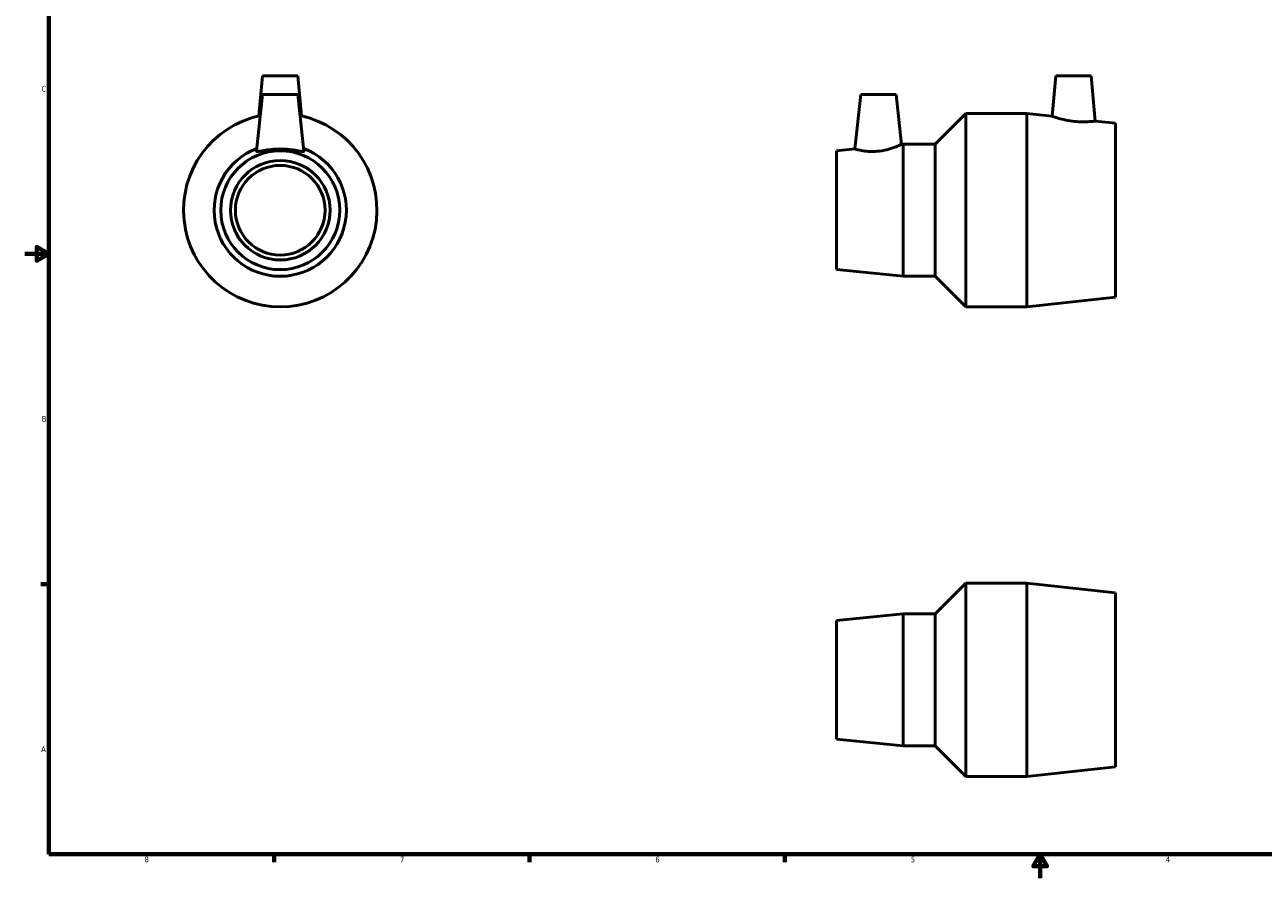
# Model space of a CAD drawing. Header units: inches. Extents: x 0.1 to 37.9, y 0.6 to 29.
# Tile 1 of 4: x 0.1 to 20.7, y 0.6 to 14.8. Entities that reach past the tile are written whole.
import ezdxf

# ---------------------------------------------------------------- set-up
doc = ezdxf.new("R2010")
doc.units = ezdxf.units.IN
doc.header["$MEASUREMENT"] = 0
doc.layers.add('Border (ANSI)', color=7, linetype='Continuous', lineweight=70)
doc.layers.add('Visible (ANSI)', color=7, linetype='Continuous', lineweight=50)
doc.styles.add('Note Text (ANSI)', font='tahoma.ttf')

# ---------------------------------------------------------------- blocks, each defined once
blk = doc.blocks.new('Borders Default Border')
at = {"layer": 'Border (ANSI)'}
for p, q in [((0.5, 5.5), (0.366, 5.5)), ((4.25, 1), (4.25, 0.866)), ((8.5, 1), (8.5, 0.866)), ((12.75, 1), (12.75, 0.866))]:
    blk.add_line(p, q, dxfattribs=at)
at = {"layer": 'Border (ANSI)', "flags": 128}
for points in [[(0.5, 1), (0.5, 21), (33.5, 21), (33.5, 1), (0.5, 1)], [(0.1, 11), (0.5, 11), (0.3, 11.115), (0.3, 10.885), (0.5, 11)], [(17, 0.6), (17, 1), (16.885, 0.8), (17.115, 0.8), (17, 1)]]:
    blk.add_lwpolyline(points, dxfattribs=at)
at = {"layer": 'Border (ANSI)', "color": 5, "true_color": 0x0000ff, "char_height": 0.0945, "attachment_point": 7, "style": 'Note Text (ANSI)'}
for s, insert in [('C', (0.378, 13.701)), ('B', (0.384, 8.203)), ('A', (0.373, 2.703)), ('8', (2.094, 0.863)), ('7', (6.346, 0.866)), ('6', (10.595, 0.864)), ('5', (14.847, 0.864)), ('4', (19.092, 0.866))]:
    blk.add_mtext(s, dxfattribs=dict(at, insert=insert))

msp = doc.modelspace()

# ---------------------------------------------------------------- linework, layer by layer
at = {"layer": 'Visible (ANSI)'}
for p, q in [((4.057, 13.966), (3.998, 13.297)), ((4.057, 13.966), (4.647, 13.966)), ((4.647, 13.966), (4.706, 13.297)), ((17.261, 13.966), (17.201, 13.29)), ((17.261, 13.966), (17.851, 13.966)), ((17.851, 13.966), (17.917, 13.211)), ((4.057, 13.656), (3.957, 12.709)), ((4.057, 13.656), (4.647, 13.656)), ((4.647, 13.656), (4.747, 12.709)), ((14.013, 13.656), (13.917, 12.746)), ((14.013, 13.656), (14.603, 13.656)), ((14.603, 13.656), (14.691, 12.823)), ((15.253, 12.826), (15.763, 13.336)), ((15.763, 10.116), (15.763, 13.336)), ((15.763, 13.336), (16.776, 13.336)), ((16.776, 10.116), (16.776, 13.336)), ((17.201, 13.29), (16.776, 13.336)), ((18.252, 13.175), (17.917, 13.211)), ((18.252, 10.277), (18.252, 13.175)), ((14.691, 12.823), (14.722, 12.826)), ((14.722, 10.626), (14.722, 12.826)), ((14.722, 12.826), (15.253, 12.826)), ((15.253, 10.626), (15.253, 12.826)), ((13.612, 12.716), (13.917, 12.746)), ((13.612, 10.736), (13.612, 12.716)), ((13.612, 10.736), (14.722, 10.626)), ((14.722, 10.626), (15.253, 10.626)), ((15.253, 10.626), (15.763, 10.116)), ((15.763, 10.116), (16.776, 10.116)), ((18.252, 10.277), (16.776, 10.116)), ((15.253, 5.005), (15.763, 5.515)), ((15.763, 2.295), (15.763, 5.515)), ((15.763, 5.515), (16.776, 5.515)), ((16.776, 2.295), (16.776, 5.515)), ((18.252, 5.354), (16.776, 5.515)), ((18.252, 2.456), (18.252, 5.354)), ((13.612, 4.895), (14.722, 5.005)), ((14.722, 2.805), (14.722, 5.005)), ((14.722, 5.005), (15.253, 5.005)), ((15.253, 2.805), (15.253, 5.005)), ((13.612, 2.915), (13.612, 4.895)), ((13.612, 2.915), (14.722, 2.805)), ((14.722, 2.805), (15.253, 2.805)), ((15.253, 2.805), (15.763, 2.295)), ((15.763, 2.295), (16.776, 2.295)), ((18.252, 2.456), (16.776, 2.295))]:
    msp.add_line(p, q, dxfattribs=at)
for radius in [0.99, 0.829, 0.746]:
    msp.add_circle((4.352, 11.726), radius, dxfattribs=at)
for radius, start, end in [(1.61, 101.9207, 78.0793), (1.1, 110.7669, 69.2331)]:
    msp.add_arc((4.352, 11.726), radius, start, end, dxfattribs=at)
for points, knots in [([(17.917, 13.211), (17.917, 13.211), (17.908, 13.21), (17.873, 13.206), (17.846, 13.203), (17.785, 13.199), (17.746, 13.198), (17.66, 13.199), (17.613, 13.201), (17.522, 13.211), (17.472, 13.219), (17.382, 13.237), (17.34, 13.247), (17.276, 13.265), (17.248, 13.274), (17.211, 13.286), (17.201, 13.29), (17.201, 13.29)], [1.355308, 1.355308, 1.355308, 1.355308, 1.695119, 1.695119, 2.03493, 2.03493, 2.372773, 2.372773, 2.710616, 2.710616, 3.068589, 3.068589, 3.426562, 3.426562, 3.777645, 3.777645, 4.128728, 4.128728, 4.128728, 4.128728]), ([(14.691, 12.823), (14.691, 12.823), (14.681, 12.818), (14.64, 12.8), (14.61, 12.787), (14.54, 12.761), (14.495, 12.746), (14.396, 12.721), (14.341, 12.711), (14.289, 12.707)], [4.498903, 4.498903, 4.498903, 4.498903, 4.884304, 4.884304, 5.269706, 5.269706, 5.666581, 5.666581, 6.063456, 6.063456, 6.063456, 6.063456]), ([(4.746, 12.707), (4.745, 12.702), (4.733, 12.702), (4.691, 12.708), (4.66, 12.714), (4.591, 12.726), (4.547, 12.733), (4.452, 12.743), (4.4, 12.746), (4.303, 12.746), (4.252, 12.743), (4.157, 12.733), (4.113, 12.726), (4.044, 12.714), (4.013, 12.708), (3.97, 12.702), (3.959, 12.702), (3.957, 12.707), (3.957, 12.708), (3.957, 12.709)], [0, 0, 0, 0, 0.36513, 0.36513, 0.730259, 0.730259, 1.098717, 1.098717, 1.467175, 1.467175, 1.835633, 1.835633, 2.20409, 2.20409, 2.56922, 2.56922, 2.93435, 2.93435, 2.981093, 2.981093, 2.981093, 2.981093]), ([(14.289, 12.707), (14.242, 12.702), (14.191, 12.702), (14.099, 12.708), (14.058, 12.714), (13.992, 12.726), (13.964, 12.733), (13.926, 12.743), (13.917, 12.746), (13.917, 12.746)], [0, 0, 0, 0, 0.36513, 0.36513, 0.730259, 0.730259, 1.098717, 1.098717, 1.467175, 1.467175, 1.467175, 1.467175])]:
    msp.add_open_spline(points, degree=3, knots=knots, dxfattribs=at)
msp.add_open_spline([(4.747, 12.709), (4.747, 12.708), (4.747, 12.707), (4.746, 12.707)], degree=3, dxfattribs=at)

# ---------------------------------------------------------------- block references
msp.add_blockref('Borders Default Border', (0, 0))

doc.saveas('drawing.dxf')
